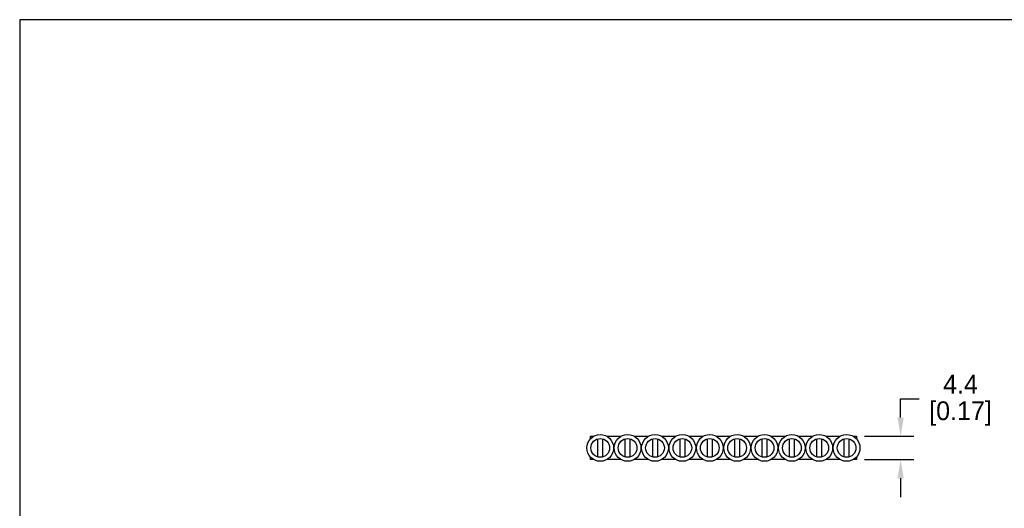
# Model space of a CAD drawing. Header units: inches. Extents: x 0 to 279, y 0 to 216.
# Tile 3 of 4: x 0 to 184, y 125 to 216. Entities that reach past the tile are written whole.
import ezdxf

# ---------------------------------------------------------------- set-up
doc = ezdxf.new("R2010")
doc.units = ezdxf.units.IN
doc.header["$LTSCALE"] = 10
doc.header["$MEASUREMENT"] = 0
doc.layers.add('DIMENSION', color=140, linetype='Continuous')
doc.dimstyles.get("Standard").update_dxf_attribs({"dimtxt": 3.5, "dimasz": 3.5, "dimexe": 2.5, "dimexo": 1.5, "dimgap": 1, "dimtad": 0, "dimtih": 1, "dimtoh": 1, "dimdec": 1, "dimzin": 0, "dimdsep": 46, "dimtxsty": 'Standard', "dimcen": 0, "dimadec": 0, "dimazin": 0, "dimtfac": 1, "dimtdec": 1, "dimtofl": 0, "dimtmove": 0, "dimatfit": 3, "dimfxl": 0, "dimtolj": 1, "dimtzin": 0, "dimarcsym": 0})

# ---------------------------------------------------------------- blocks, each defined once
blk = doc.blocks.new('*D0')
at = {"layer": 'DEFPOINTS', "color": 0}
for p in [(156.63, 138), (164.91, 138), (156.63, 133.65)]:
    blk.add_point(p, dxfattribs=at)
at = {"layer": 'DIMENSION', "color": 0, "lineweight": -2}
for p, q in [((164.91, 141.5), (164.91, 145)), ((164.91, 145), (168.41, 145)), ((158.13, 138), (167.41, 138)), ((158.13, 133.65), (167.41, 133.65)), ((164.91, 130.15), (164.91, 126.65))]:
    blk.add_line(p, q, dxfattribs=at)
at = {"layer": 'DIMENSION', "color": 0}
for points in [[(164.33, 141.5), (165.49, 141.5), (164.91, 138)], [(164.33, 130.15), (165.49, 130.15), (164.91, 133.65)]]:
    blk.add_solid(points, dxfattribs=at)
at = {"layer": 'DIMENSION', "color": 0, "char_height": 3.5, "attachment_point": 5}
for s, insert in [('\\A1;4.4', (176.12, 147.75)), ('\\A1;[0.17]', (176.12, 142.25))]:
    blk.add_mtext(s, dxfattribs=dict(at, insert=insert))

msp = doc.modelspace()

# ---------------------------------------------------------------- linework, layer by layer
for p, q in [((106.88, 138), (107.44, 138)), ((106.88, 137.56), (106.88, 138)), ((108.18, 137.5), (108.18, 134.15)), ((109.18, 134.15), (109.18, 137.5)), ((109.91, 138), (112.57, 138)), ((113.3, 137.5), (113.3, 134.15)), ((114.3, 134.15), (114.3, 137.5)), ((115.03, 138), (117.69, 138)), ((118.43, 137.5), (118.43, 134.15)), ((119.43, 134.15), (119.43, 137.5)), ((120.16, 138), (122.82, 138)), ((123.55, 137.5), (123.55, 134.15)), ((124.55, 134.15), (124.55, 137.5)), ((125.28, 138), (125.88, 138)), ((125.28, 138), (127.94, 138)), ((128.68, 137.5), (128.68, 134.15)), ((129.68, 134.15), (129.68, 137.5)), ((130.41, 138), (131, 138)), ((130.41, 138), (133.07, 138)), ((133.8, 137.5), (133.8, 134.15)), ((134.8, 134.15), (134.8, 137.5)), ((135.53, 138), (136.13, 138)), ((135.53, 138), (138.19, 138)), ((138.93, 137.5), (138.93, 134.15)), ((139.93, 134.15), (139.93, 137.5)), ((140.66, 138), (141.25, 138)), ((140.66, 138), (143.32, 138)), ((144.05, 137.5), (144.05, 134.15)), ((145.05, 134.15), (145.05, 137.5)), ((145.78, 138), (146.38, 138)), ((145.78, 138), (148.44, 138)), ((149.18, 137.5), (149.18, 134.15)), ((150.18, 134.15), (150.18, 137.5)), ((150.91, 138), (151.5, 138)), ((150.91, 138), (153.57, 138)), ((154.3, 137.5), (154.3, 134.15)), ((155.3, 134.15), (155.3, 137.5)), ((156.03, 138), (156.63, 138)), ((156.63, 138), (156.63, 137.54)), ((106.88, 133.65), (106.88, 134.09)), ((107.44, 133.65), (106.88, 133.65)), ((112.57, 133.65), (109.91, 133.65)), ((117.69, 133.65), (115.03, 133.65)), ((122.82, 133.65), (120.16, 133.65)), ((125.88, 133.65), (125.28, 133.65)), ((127.94, 133.65), (125.28, 133.65)), ((131, 133.65), (130.41, 133.65)), ((133.07, 133.65), (130.41, 133.65)), ((136.13, 133.65), (135.53, 133.65)), ((138.19, 133.65), (135.53, 133.65)), ((141.25, 133.65), (140.66, 133.65)), ((143.32, 133.65), (140.66, 133.65)), ((146.38, 133.65), (145.78, 133.65)), ((148.44, 133.65), (145.78, 133.65)), ((151.5, 133.65), (150.91, 133.65)), ((153.57, 133.65), (150.91, 133.65)), ((156.63, 133.65), (156.03, 133.65)), ((156.63, 134.12), (156.63, 133.65))]:
    msp.add_line(p, q)
for centre, radius in [((108.68, 135.83), 2.5), ((113.8, 135.83), 2.5), ((118.93, 135.83), 2.5), ((124.05, 135.83), 2.5), ((129.18, 135.83), 2.5), ((134.3, 135.83), 2.5), ((139.43, 135.83), 2.5), ((144.55, 135.83), 2.5), ((149.68, 135.83), 2.5), ((154.8, 135.83), 2.5), ((108.68, 135.83), 1.75), ((113.8, 135.83), 1.75), ((118.93, 135.83), 1.75), ((124.05, 135.83), 1.75), ((129.18, 135.83), 1.75), ((134.3, 135.83), 1.75), ((139.43, 135.83), 1.75), ((144.55, 135.83), 1.75), ((149.68, 135.83), 1.75), ((154.8, 135.83), 1.75)]:
    msp.add_circle(centre, radius)
at = {"layer": 'DEFPOINTS'}
msp.add_lwpolyline([(279.4, 215.9), (0, 215.9), (0, 0), (279.4, 0)], close=True, dxfattribs=at)

# ---------------------------------------------------------------- dimensions: what is measured, and where the dimension line sits
at = {"layer": 'DIMENSION'}
dim = msp.add_linear_dim(base=(164.91094183, 138.00211096), p1=(156.62533874, 133.65211096), p2=(156.62533874, 138.00211096), angle=90, dimstyle='Standard', override={"dimpost": '\\X'}, dxfattribs=at)
dim.commit()
dim.dimension.update_dxf_attribs({"geometry": '*D0', "text_midpoint": (176.11927516, 145.00211096)})

doc.saveas('drawing.dxf')
